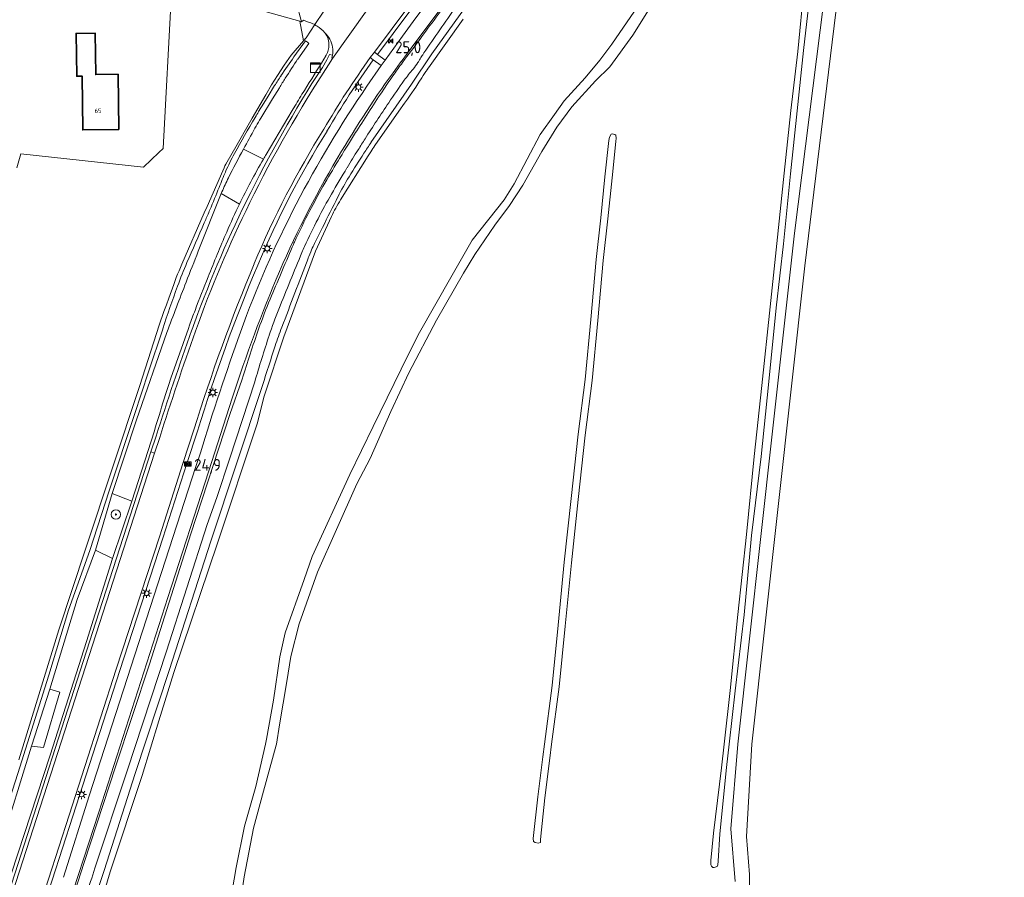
# Model space of a CAD drawing. Header units: metres. Extents: x 125158 to 132124, y 450612 to 454469.
# Tile 134 of 173: x 129971 to 130179, y 452972 to 453153. Entities that reach past the tile are written whole.
import ezdxf
from ezdxf.enums import TextEntityAlignment as Align

# ---------------------------------------------------------------- set-up
doc = ezdxf.new("R2010")
doc.units = ezdxf.units.M
doc.linetypes.add('IE-TERREINAFSCHEIDING', pattern=[10, 8, -2])
doc.layers.get('0').update_dxf_attribs({"color": 8})
for name, color, linetype, lineweight in [('B-XX-GR-BOOM-S', 8, 'Continuous', 25), ('B-XX-IE-MEUBILAIR_WEGMEUBILAIR-S', 8, 'Continuous', 25), ('B-XX-IE-TERREINAFSCHEIDING-G', 8, 'IE-TERREINAFSCHEIDING', 18), ('B-XX-KL-ET_LS_OV_LICHTMAST-S', 8, 'Continuous', 25), ('B-XX-OG-BEBOUWING-GV', 8, 'Continuous', 35), ('B-XX-OG-BEBOUWING-T18', 8, 'Continuous', 18), ('B-XX-OG-TERREIN_CULTUURSCHEIDING-GV', 8, 'Continuous', 18), ('B-XX-OG-WATER-GV', 8, 'Continuous', 18), ('B-XX-OG-WATER_SLOOT-GV', 8, 'Continuous', 18), ('B-XX-OG-WEG-GV', 8, 'Continuous', 18), ('B-XX-VW-HECTOMETRERING-S', 8, 'Continuous', 25)]:
    doc.layers.add(name, color=color, linetype=linetype, lineweight=lineweight)
doc.layers.add('TOPOT30', color=1, linetype='Continuous')
doc.styles.add('ISO', font='iso', dxfattribs={"height": 5})
doc.styles.add('NLCS-ISO', font='NLCS-ISO.ttf')
doc.styles.add('NLCS-ISO-M-T18', font='NLCS-ISO.ttf', dxfattribs={"height": 1.8})

# ---------------------------------------------------------------- blocks, each defined once
blk = doc.blocks.new('SKL-ET_OV_LICHTMAST-SO')
at = {"color": 0, "linetype": 'ByBlock', "lineweight": 18}
for points in [[(-1.25, 0), (-2, 0)], [(-1.41, 1.41), (-0.88, 0.88)], [(0, 2), (0, 1.25)], [(0.88, 0.88), (1.41, 1.41)], [(2, 0), (1.25, 0)], [(-1.41, -1.41), (-0.88, -0.88)], [(0, -1.25), (0, -2)], [(0.88, -0.88), (1.41, -1.41)]]:
    blk.add_lwpolyline(points, dxfattribs=at)
blk.add_circle((0, 0), 1, dxfattribs=at)
blk = doc.blocks.new('SIE-WEG_PAAL_HECTOMETERPAAL-SO')
at = {"color": 0, "linetype": 'ByBlock', "lineweight": 18}
blk.add_lwpolyline([(-1.44375, -0.94375), (1.44375, -0.94375), (1.44375, 0.94375), (-1.44375, 0.94375)], close=True, dxfattribs=at)
at = {"color": 0, "linetype": 'ByBlock', "lineweight": 18, "style": 'NLCS-ISO'}
blk.add_text('hm', height=1.5, dxfattribs=at).set_placement((0, 0), align=Align.MIDDLE_CENTER)
blk = doc.blocks.new('SKL-DATA_KAST-SO')
at = {"color": 0, "linetype": 'ByBlock', "lineweight": 18}
for points in [[(-2, 2), (2, 2), (2, 1.68), (-2, 1.68)], [(-2, 1.52), (2, 1.52), (2, -2), (-2, -2)]]:
    blk.add_lwpolyline(points, close=True, dxfattribs=at)
blk = doc.blocks.new('SGR-BOOM_01-SO')
at = {"linetype": 'ByBlock', "lineweight": 18}
h = blk.add_hatch(color=0, dxfattribs=at)
h.dxf.hatch_style = 1
edge = h.paths.add_edge_path()
edge.add_arc((0, 0), 0.25, 0, 360)
at = {"color": 0, "linetype": 'ByBlock', "lineweight": 18}
for radius in [2, 0.25]:
    blk.add_circle((0, 0), radius, dxfattribs=at)
blk = doc.blocks.new('kilometerpaal')
at = {"color": 0}
for p, q in [((-0.44, 0.44), (0.44, -0.44)), ((-0.44, -0.44), (-0.44, 0.44)), ((0.44, 0.44), (-0.44, -0.44)), ((0.44, -0.44), (0.44, 0.44))]:
    blk.add_line(p, q, dxfattribs=at)
at = {"color": 0, "style": 'ISO'}
blk.add_attdef('KILOMETERPAAL', (0.59, 0.87), '', height=2.5, dxfattribs=at)

msp = doc.modelspace()

# ---------------------------------------------------------------- linework, layer by layer
at = {"layer": 'B-XX-IE-TERREINAFSCHEIDING-G'}
msp.add_lwpolyline([(130030.57, 453148.66), (130029.83, 453152.77)], dxfattribs=at)
at = {"layer": 'B-XX-OG-BEBOUWING-GV'}
msp.add_lwpolyline([(129991.51, 453129.92), (129991.35, 453141.58), (129986.65, 453141.52), (129986.5, 453150.29), (129982.47, 453150.22), (129982.62, 453141.17), (129983.74, 453141.19), (129983.89, 453129.82)], close=True, dxfattribs=at)
at = {"layer": 'B-XX-OG-TERREIN_CULTUURSCHEIDING-GV'}
for points in [[(130178.78, 453218.98), (130165.6, 453221.42), (130159.87, 453220.77), (130157.94, 453219.2), (130158.94, 453216.04), (130158.44, 453211.6), (130156.37, 453200.92), (130149.92, 453182.79), (130144.12, 453158.43), (130143.12, 453154.7), (130136.6, 453101.11), (130125.36, 453000), (130124.23, 452980.46), (130124.9, 452972.48), (130124.91, 452965.7)], [(130124.91, 452965.7), (130124.9, 452972.48), (130124.23, 452980.46), (130125.36, 453000), (130136.6, 453101.11), (130143.12, 453154.7), (130144.12, 453158.43), (130149.92, 453182.79), (130156.37, 453200.92), (130158.44, 453211.6), (130158.94, 453216.04), (130157.94, 453219.2), (130159.87, 453220.77), (130165.6, 453221.42), (130178.78, 453218.98)], [(130137.84, 453160.15), (130136.27, 453146.57), (130134.95, 453133.88), (130133.53, 453120.56), (130132.09, 453105.74), (130130.5, 453092.24), (130128.93, 453075.97), (130127.37, 453060.79), (130125.29, 453044.12), (130123.76, 453027.3), (130121.83, 453011.25), (130120.59, 453000), (130120.04, 452995.07), (130118.57, 452981.02), (130118.27, 452975.29), (130118.18, 452974.47), (130118.06, 452974.18), (130117.43, 452973.92), (130117.1, 452973.95), (130116.81, 452974.22), (130116.69, 452974.51), (130116.7, 452975.45), (130117.28, 452981.22), (130118.98, 452995.03), (130119.53, 453000), (130120.79, 453011.32), (130122.4, 453027.44), (130124.22, 453044.33), (130125.84, 453060.77), (130127.52, 453075.78), (130129.26, 453092.43), (130130.63, 453105.78), (130132.19, 453120.65), (130133.62, 453133.91), (130135.08, 453146.42), (130136.46, 453160.28)], [(130002.66, 453158.9), (130000.87, 453125.9), (130000, 453125.05), (129996.75, 453121.91), (129970.81, 453124.79), (129969.96, 453121.77)], [(129969.96, 453121.77), (129970.81, 453124.79), (129996.75, 453121.91), (130000, 453125.05), (130000.87, 453125.9), (130002.66, 453158.9)], [(129970.37, 452996.72), (129978.85, 453024.19), (129984.45, 453041.23), (129995.94, 453075.77), (130000.08, 453088.52), (130001.06, 453091.41), (130001.57, 453092.84), (130002.08, 453094.28), (130003.12, 453097.14), (130003.67, 453098.6), (130003.96, 453099.32), (130004.25, 453100.04), (130004.86, 453101.47), (130009.6, 453112.3), (130010.18, 453113.63), (130013.51, 453121.2), (130013.78, 453121.83), (130013.96, 453122.21), (130014.16, 453122.59), (130016.51, 453126.72), (130018.88, 453130.84), (130019.72, 453132.28), (130022.62, 453137.24), (130023.83, 453139.31), (130024.43, 453140.31), (130025.05, 453141.29), (130026.51, 453143.47), (130027.99, 453145.64), (130030.57, 453148.66), (130029.83, 453152.77), (130013.34, 453157.41)], [(130013.34, 453157.41), (130029.83, 453152.77), (130030.16, 453152.68), (130029.12, 453156.61)], [(130121.87, 452970.97), (130120.96, 452982.13), (130122.44, 453000), (130129.68, 453065.49), (130134.41, 453107.98), (130140.57, 453156.99)], [(130140.57, 453156.99), (130134.41, 453107.98), (130129.68, 453065.49), (130122.44, 453000), (130120.96, 452982.13), (130121.87, 452970.97)], [(130013.86, 452959.58), (130016.36, 452973.95), (130018.13, 452982.7), (130020.52, 452991.08), (130022.51, 453000), (130022.76, 453001.09), (130024.22, 453009.3), (130025.55, 453018.45), (130026.72, 453023.52), (130030.71, 453034.79), (130032.41, 453039.67), (130040.36, 453056.96), (130045.33, 453067.15), (130051.22, 453079.22), (130054.79, 453086.53), (130062.04, 453099.1), (130066.25, 453106.48), (130072.99, 453115.06), (130075.12, 453118.39), (130080.59, 453128.84), (130083.66, 453133.08), (130085.72, 453135.96), (130090.15, 453140.84), (130093.22, 453144.54), (130095.78, 453147.9), (130101.36, 453156.01)], [(130104.6, 453156.8), (130100.24, 453149.84), (130095.34, 453143.15), (130092.32, 453140.19), (130087.3, 453134.72), (130084.15, 453130.4), (130080.98, 453125.28), (130076.98, 453118.14), (130074.14, 453113.85), (130071.04, 453109.68), (130066.78, 453103.46), (130064.39, 453099.53), (130058.67, 453089.64), (130052.85, 453078.49), (130049.01, 453070.31), (130044.7, 453060.4), (130041.86, 453055), (130037.54, 453045.38), (130033.55, 453036.34), (130029.66, 453025.42), (130027.89, 453018.54), (130027.07, 453013.22), (130025.51, 453004.12), (130024.84, 453000), (130024.81, 452999.79), (130022.09, 452990.09), (130020, 452982.28), (130018.04, 452971.95), (130015.83, 452957.27)], [(130064.34, 453153.23), (130057, 453142.91), (130056.75, 453142.55)], [(130055.61, 453140.85), (130054.95, 453139.87), (130054.29, 453138.88), (130053.12, 453137.17), (130052.53, 453136.32), (130051.94, 453135.47), (130050.74, 453133.78), (130045.66, 453126.53)], [(130044.79, 453125.2), (130044.25, 453124.34), (130038.41, 453115.01)], [(130036.47, 453111.52), (130033.08, 453104.18), (130026.39, 453086.09), (130022.22, 453073.54), (130020.77, 453067.72), (130012.4, 453042.48), (130003.17, 453015.16), (130000, 453004.92), (129996.43, 452993.38), (129989.72, 452973.04), (129988.59, 452969.24)]]:
    msp.add_lwpolyline(points, dxfattribs=at)
for points in [[(130029.83, 453152.77), (130030.57, 453148.66), (130031.11, 453149.29), (130032.95, 453152.06), (130032.84, 453152.13), (130032.57, 453152.25), (130032.12, 453152.41), (130031.77, 453152.51), (130030.6, 453152.98), (130030.16, 453152.68)], [(129982.62, 453141.17), (129982.47, 453150.22), (129986.5, 453150.29), (129986.65, 453141.52), (129991.35, 453141.58), (129991.51, 453129.92), (129983.89, 453129.82), (129983.74, 453141.19)], [(130079.23, 452979.46), (130079.16, 452980.08), (130080.09, 452988.86), (130081.15, 452997.31), (130081.5, 453000), (130083.12, 453012.37), (130084.44, 453025.17), (130085.72, 453038.5), (130087.17, 453051.93), (130088.67, 453065.54), (130090.1, 453077.04), (130091.3, 453089.73), (130092.45, 453102.43), (130093.44, 453111.21), (130094.32, 453119.9), (130095.11, 453127.55), (130095.24, 453128.27), (130095.6, 453128.9), (130095.85, 453128.99), (130096.42, 453128.87), (130096.61, 453128.67), (130096.66, 453128.07), (130096.6, 453127.35), (130095.81, 453119.7), (130094.93, 453111.01), (130093.94, 453102.23), (130092.79, 453089.54), (130091.59, 453076.84), (130090.16, 453065.33), (130088.66, 453051.72), (130087.21, 453038.3), (130085.93, 453024.97), (130084.61, 453012.15), (130083.02, 453000), (130082.64, 452997.07), (130081.58, 452988.65), (130080.66, 452979.88), (130080.65, 452979.22), (130080.21, 452979.11), (130079.59, 452979.23)]]:
    msp.add_lwpolyline(points, close=True, dxfattribs=at)
for centre, radius, start, end in [((130369.13, 452931.23), 377.14, 145.9215, 146.2324), ((130080.03, 453102.95), 41.68, 145.5425, 147.735), ((130072.48, 453093.81), 40.13, 148.0983, 153.8147)]:
    msp.add_arc(centre, radius, start, end, dxfattribs=at)
at = {"layer": 'B-XX-OG-WATER-GV'}
for points in [[(130136.46, 453160.28), (130135.08, 453146.42), (130133.62, 453133.91), (130132.19, 453120.65), (130130.63, 453105.78), (130129.26, 453092.43), (130127.52, 453075.78), (130125.84, 453060.77), (130124.22, 453044.33), (130122.4, 453027.44), (130120.79, 453011.32), (130119.53, 453000), (130118.98, 452995.03), (130117.28, 452981.22), (130116.7, 452975.45), (130116.69, 452974.51), (130116.81, 452974.22), (130117.1, 452973.95), (130117.43, 452973.92), (130118.06, 452974.18), (130118.18, 452974.47), (130118.27, 452975.29), (130118.57, 452981.02), (130120.04, 452995.07), (130120.59, 453000), (130121.83, 453011.25), (130123.76, 453027.3), (130125.29, 453044.12), (130127.37, 453060.79), (130128.93, 453075.97), (130130.5, 453092.24), (130132.09, 453105.74), (130133.53, 453120.56), (130134.95, 453133.88), (130136.27, 453146.57), (130137.84, 453160.15)], [(130101.36, 453156.01), (130095.78, 453147.9), (130093.22, 453144.54), (130090.15, 453140.84), (130085.72, 453135.96), (130083.66, 453133.08), (130080.59, 453128.84), (130075.12, 453118.39), (130072.99, 453115.06), (130066.25, 453106.48), (130062.04, 453099.1), (130054.79, 453086.53), (130051.22, 453079.22), (130045.33, 453067.15), (130040.36, 453056.96), (130032.41, 453039.67), (130030.71, 453034.79), (130026.72, 453023.52), (130025.55, 453018.45), (130024.22, 453009.3), (130022.76, 453001.09), (130022.51, 453000), (130020.52, 452991.08), (130018.13, 452982.7), (130016.36, 452973.95), (130013.86, 452959.58)], [(130015.83, 452957.27), (130018.04, 452971.95), (130020, 452982.28), (130022.09, 452990.09), (130024.81, 452999.79), (130024.84, 453000), (130025.51, 453004.12), (130027.07, 453013.22), (130027.89, 453018.54), (130029.66, 453025.42), (130033.55, 453036.34), (130037.54, 453045.38), (130041.86, 453055), (130044.7, 453060.4), (130049.01, 453070.31), (130052.85, 453078.49), (130058.67, 453089.64), (130064.39, 453099.53), (130066.78, 453103.46), (130071.04, 453109.68), (130074.14, 453113.85), (130076.98, 453118.14), (130080.98, 453125.28), (130084.15, 453130.4), (130087.3, 453134.72), (130092.32, 453140.19), (130095.34, 453143.15), (130100.24, 453149.84), (130104.6, 453156.8)]]:
    msp.add_lwpolyline(points, dxfattribs=at)
msp.add_lwpolyline([(130091.3, 453089.73), (130090.1, 453077.04), (130088.67, 453065.54), (130087.17, 453051.93), (130085.72, 453038.5), (130084.44, 453025.17), (130083.12, 453012.37), (130081.5, 453000), (130081.15, 452997.31), (130080.09, 452988.86), (130079.16, 452980.08), (130079.23, 452979.46), (130079.59, 452979.23), (130080.21, 452979.11), (130080.65, 452979.22), (130080.66, 452979.88), (130081.58, 452988.65), (130082.64, 452997.07), (130083.02, 453000), (130084.61, 453012.15), (130085.93, 453024.97), (130087.21, 453038.3), (130088.66, 453051.72), (130090.16, 453065.33), (130091.59, 453076.84), (130092.79, 453089.54), (130093.94, 453102.23), (130094.93, 453111.01), (130095.81, 453119.7), (130096.6, 453127.35), (130096.66, 453128.07), (130096.61, 453128.67), (130096.42, 453128.87), (130095.85, 453128.99), (130095.6, 453128.9), (130095.24, 453128.27), (130095.11, 453127.55), (130094.32, 453119.9), (130093.44, 453111.21), (130092.45, 453102.43)], close=True, dxfattribs=at)
at = {"layer": 'B-XX-OG-WATER_SLOOT-GV'}
for points in [[(130087.22, 453183.49), (130079.8, 453175.23), (130069.31, 453162.1), (130057.72, 453145.91), (130053.38, 453139.45), (130044.84, 453127.13)], [(130044.84, 453127.13), (130053.38, 453139.45), (130057.72, 453145.91), (130069.31, 453162.1), (130079.8, 453175.23), (130087.22, 453183.49)], [(130056.75, 453142.55), (130057, 453142.91), (130064.34, 453153.23)], [(130032.95, 453152.06), (130031.11, 453149.29), (130030.57, 453148.66), (130027.99, 453145.64), (130026.51, 453143.47), (130025.05, 453141.29)], [(130028.56, 453145.29), (130031, 453148.66), (130031.41, 453148.34), (130031.73, 453148.09), (130029.34, 453144.78)], [(130029.34, 453144.78), (130031.73, 453148.09), (130031.41, 453148.34), (130031, 453148.66), (130028.56, 453145.29)], [(130034.9, 453144.76), (130035.24, 453145.36)], [(130025.05, 453141.29), (130024.43, 453140.31), (130023.83, 453139.31), (130022.62, 453137.24), (130019.72, 453132.28), (130018.88, 453130.84), (130016.51, 453126.72), (130014.16, 453122.59), (130013.96, 453122.21), (130013.78, 453121.83), (130013.51, 453121.2), (130010.18, 453113.63), (130009.6, 453112.3), (130004.86, 453101.47), (130004.25, 453100.04), (130003.96, 453099.32), (130003.67, 453098.6), (130003.12, 453097.14), (130002.08, 453094.28), (130001.57, 453092.84), (130001.06, 453091.41), (130000.08, 453088.52), (129995.94, 453075.77), (129984.45, 453041.23), (129978.85, 453024.19), (129970.37, 452996.72)], [(130045.66, 453126.53), (130050.74, 453133.78), (130051.94, 453135.47), (130052.53, 453136.32), (130053.12, 453137.17), (130054.29, 453138.88), (130054.95, 453139.87), (130055.61, 453140.85)], [(130021.08, 453133.67), (130022.17, 453135.44), (130023.1, 453136.95), (130024.47, 453139.18)], [(130024.47, 453139.18), (130023.1, 453136.95), (130022.17, 453135.44), (130021.08, 453133.67)], [(130025.47, 453138.73), (130024.05, 453136.39), (130021.53, 453132.27), (130021.29, 453131.87)], [(130021.29, 453131.87), (130021.53, 453132.27), (130024.05, 453136.39), (130025.47, 453138.73)], [(130022.67, 453124.64), (130028.18, 453133.92), (130028.74, 453134.86)], [(130022.1, 453123.65), (130017.88, 453125.75)], [(130017.88, 453125.75), (130022.1, 453123.65)], [(130038.41, 453115.01), (130044.25, 453124.34), (130044.79, 453125.2)], [(130008.32, 453104.16), (130013.18, 453116.36), (130013.32, 453116.7)], [(130017.04, 453114.15), (130013.18, 453116.36), (130008.32, 453104.16)], [(130013.32, 453116.7), (130013.18, 453116.36)], [(130013.18, 453116.36), (130017.04, 453114.15)], [(129988.59, 452969.24), (129989.72, 452973.04), (129996.43, 452993.38), (130000, 453004.92), (130003.17, 453015.16), (130012.4, 453042.48), (130020.77, 453067.72), (130022.22, 453073.54), (130026.39, 453086.09), (130033.08, 453104.18), (130036.47, 453111.52)], [(130009.57, 453110.15), (130009.77, 453110.59)], [(130009.77, 453110.59), (130009.57, 453110.15)], [(130034.58, 453109.17), (130032.9, 453105.81)], [(130032.9, 453105.81), (130034.58, 453109.17)], [(130002.54, 453077.32), (130006.22, 453087.88), (130006.47, 453088.58)], [(129965.08, 452978.14), (129970.16, 452993.78), (129976.71, 453014.6), (129980.87, 453028.32), (129985.36, 453040.93), (129989.51, 453053.52), (129994.82, 453069.69), (129997.82, 453078.72), (130000.81, 453087.74)], [(130000.81, 453087.74), (129997.82, 453078.72), (129994.82, 453069.69), (129989.51, 453053.52), (129985.36, 453040.93), (129980.87, 453028.32), (129976.71, 453014.6), (129970.16, 452993.78), (129965.08, 452978.14)], [(129966.28, 452977.87), (129973.05, 452999.58), (129976.93, 453011.66), (129982.74, 453030.56), (129986.62, 453041.02), (129990.12, 453052.98), (129995.26, 453068.56), (130001.67, 453087.01)], [(130001.67, 453087.01), (129995.26, 453068.56), (129990.12, 453052.98)], [(130017.61, 453077.15), (130014.96, 453069.7), (130006.73, 453044.47), (129997.98, 453016.92), (129990.83, 452995.19), (129984.21, 452974.96), (129978.44, 452957)], [(130021.91, 453075.8), (130010.96, 453042.93), (130002.15, 453015.54), (129995.01, 452993.78), (129988.44, 452973.33), (129986.12, 452966.25), (129984.95, 452962.7), (129982.67, 452955.73)], [(129982.67, 452955.73), (129984.95, 452962.7), (129986.12, 452966.25), (129988.44, 452973.33), (129995.01, 452993.78), (130002.15, 453015.54), (130010.96, 453042.93), (130021.91, 453075.8)], [(129986.44, 452973.8), (129993.31, 452994.38), (130001.58, 453019.67), (130010.19, 453046.44), (130012.26, 453052.11), (130015, 453060.43), (130020.26, 453076.58)], [(130020.26, 453076.58), (130015, 453060.43), (130012.26, 453052.11), (130010.19, 453046.44), (130001.58, 453019.67), (129993.31, 452994.38), (129986.44, 452973.8)], [(129990.12, 453052.98), (129994.24, 453051.39), (129999.07, 453066.24), (129999.23, 453066.86)], [(129967.4, 452968.45), (129967.4, 452968.47), (129976.97, 452997.66), (129984.68, 453021.69), (129990.17, 453039.23), (129986.62, 453041.02), (129982.74, 453030.56), (129976.93, 453011.66), (129979.08, 453010.97), (129975.59, 452999.27), (129973.05, 452999.58), (129966.28, 452977.87)]]:
    msp.add_lwpolyline(points, dxfattribs=at)
for points in [[(129986.62, 453041.02), (129990.17, 453039.23), (129994.24, 453051.39), (129990.12, 453052.98)], [(129973.05, 452999.58), (129975.59, 452999.27), (129979.08, 453010.97), (129976.93, 453011.66)]]:
    msp.add_lwpolyline(points, close=True, dxfattribs=at)
for centre, radius, start, end in [((134542.33, 449857.41), 5564.96, 143.61898, 143.73816), ((134022.23, 450412.75), 4816.83, 145.2862, 145.42698), ((130028.39, 453144.01), 9.25, 56.7355, 60.4949), ((130028.57, 453144.31), 8.9, 42.7663, 56.6326), ((130031.53, 453147.77), 4.41, 16.5871, 35.92), ((130031.55, 453147.76), 4.4, 357.3381, 16.7103), ((130031.48, 453147.76), 4.46, 342.4064, 357.3546), ((130245.1, 452994.66), 263.78, 145.1774, 146.2356), ((130442.95, 452874.43), 494.13, 146.8306, 147.3883), ((130031.49, 453147.77), 4.45, 327.2722, 342.2467), ((130101.91, 453107.48), 62.29, 142.9417, 144.0675), ((130200.64, 453033.08), 185.92, 142.4889, 142.9795), ((130042.15, 453152.19), 15.02, 327.203, 329.8023), ((130087.47, 453125.81), 37.42, 148.1493, 149.7952), ((130067.58, 453138.15), 14.01, 145.5101, 148.1096), ((130351.87, 452925.18), 371.66, 143.9246, 144.3863), ((130083.6, 453117.28), 39.19, 139.6541, 144.0357), ((130043.61, 453151.26), 13.29, 319.6592, 327.1794), ((130082.67, 453103.29), 68.37, 146.262, 148.3424), ((130129.29, 453075.23), 121.7, 147.4338, 148.5503), ((130129.32, 453084.56), 97.93, 144.375, 146.6249), ((130180.02, 453047.31), 158.32, 144.0319, 146.1207), ((130660.27, 452735.11), 733.56, 146.64511, 147.46695), ((130377.47, 452914.75), 396.14, 146.1229, 147.4416), ((130197.81, 453025.81), 207.04, 148.9953, 151.4276), ((130160, 453048.52), 162.94, 148.4957, 148.9918), ((130485.65, 452871.23), 532.53, 150.9082, 151.4483), ((130090.92, 453090.8), 80.84, 149.46, 150.8719), ((130322.95, 452950.29), 333.45, 147.4684, 148.0316), ((130323.55, 452949.23), 332.13, 147.4482, 147.9226), ((130209.89, 453021.32), 218.57, 151.4598, 153.2567), ((130313.09, 452956.2), 321.95, 147.9944, 148.7327), ((130205.01, 453019.2), 193.13, 146.0275, 146.8279), ((130058.76, 453101.52), 48.72, 151.4119, 156.4209), ((130315.5, 452954.45), 322.55, 147.9487, 148.7421), ((130202.85, 453020.63), 190.55, 146.8314, 148.5974), ((130248.31, 452995.38), 246.25, 148.7034, 150.1723), ((130256.37, 452990.33), 253.39, 148.7404, 150.2018), ((130114.37, 453077.25), 109.39, 156.4216, 158.3192), ((130059.05, 453097.31), 49.67, 153.2416, 157.0225), ((130091.81, 453088.4), 60.46, 148.5818, 153.1497), ((129805.42, 453200.16), 223.11, 336.9819, 338.3003), ((130140.43, 453057.24), 121.89, 150.1739, 152.8901), ((130155.12, 453048.32), 136.7, 150.2034, 152.7015), ((131518.39, 452366.36), 1659.36, 153.15452, 153.40703), ((129761.22, 453218.87), 271.11, 336.4597, 336.9945), ((130210.61, 453021.32), 200.74, 152.8907, 155.0131), ((132572.57, 451991.05), 2796.67, 156.41213, 156.59924), ((130175.98, 453037.59), 160.16, 152.714, 155.0276), ((133281.59, 451717.71), 3536.85, 156.90537, 157.09901), ((130060.39, 453091.33), 35, 155.0215, 156.9233), ((130057.07, 453092.96), 28.99, 155.0087, 157.7468), ((130057.39, 453093.63), 27.35, 153.5449, 156.5971), ((130704.28, 452826.89), 749.16, 158.27802, 158.81289), ((132424.34, 452122.18), 2587.58, 157.70273, 157.99058), ((130078.02, 453084.7), 49.83, 156.5998, 158.94), ((130090.67, 453065.11), 92.33, 156.6008, 159.9274), ((132741.23, 452059.68), 2903.48, 158.94904, 159.2553), ((130281.17, 452995.56), 295.13, 159.939, 161.7997), ((131856.47, 452380.62), 1984.76, 158.82175, 159.15085), ((130122.35, 453052.29), 107.29, 157.0948, 160.7061), ((130109.99, 453057.68), 91.31, 157.9915, 161.6661), ((130295.13, 452991.71), 290.38, 160.6902, 162.8888), ((130290.21, 452997.97), 281.16, 161.6687, 163.7635), ((130119.56, 453052.68), 100.06, 159.2624, 161.6668), ((130436.9, 452947.64), 434.33, 161.6814, 162.8378), ((129625.6, 453085.13), 377.62, 341.0775, 342.8542)]:
    msp.add_arc(centre, radius, start, end, dxfattribs=at)
at = {"layer": 'B-XX-OG-WATER_SLOOT-GV', "extrusion": (0, 0, -1)}
for centre, radius, start, end in [((-134022.23, 450412.75), 4816.83, 34.57302, 34.7138), ((-129949.52, 453226.64), 131.14, 216.3248, 217.0335), ((-129891.92, 453270.18), 203.35, 217.0541, 217.5386), ((-130245.1, 452994.66), 263.78, 33.7644, 34.8226), ((-130442.95, 452874.43), 494.13, 32.6117, 33.1694), ((-130657.05, 452747.98), 737.9, 31.92281, 32.52768), ((-130042.15, 453152.19), 15.02, 210.1977, 212.797), ((-130087.47, 453125.81), 37.42, 30.2048, 31.8507), ((-130067.58, 453138.15), 14.01, 31.8904, 34.4899), ((-130083.6, 453117.28), 39.19, 35.9643, 40.3459), ((-130043.61, 453151.26), 13.29, 212.8206, 220.3408), ((-130369.13, 452931.23), 377.14, 33.7676, 34.0785), ((-130082.67, 453103.29), 68.37, 31.6576, 33.738), ((-130129.29, 453075.23), 121.7, 31.4497, 32.5662), ((-130180.02, 453047.31), 158.32, 33.8793, 35.9681), ((-130185, 453042.06), 181.73, 30.7047, 31.924), ((-130377.47, 452914.75), 396.14, 32.5584, 33.8771), ((-130197.81, 453025.81), 207.04, 28.5724, 31.0047), ((-130160, 453048.52), 162.94, 31.0082, 31.5043), ((-130485.65, 452871.23), 532.53, 28.5517, 29.0918), ((-130090.92, 453090.8), 80.84, 29.1281, 30.54), ((-130323.55, 452949.23), 332.13, 32.0774, 32.5518), ((-130209.89, 453021.32), 218.57, 26.7433, 28.5402), ((-130205.01, 453019.2), 193.13, 33.1721, 33.9725), ((-130080.03, 453102.95), 41.68, 32.265, 34.4575), ((-130058.76, 453101.52), 48.72, 23.5791, 28.5881), ((-130158.73, 453044.77), 157.77, 27.987, 29.9996), ((-130097.25, 453080.32), 86.74, 29.9667, 30.7198), ((-130315.5, 452954.45), 322.55, 31.2579, 32.0513), ((-130202.85, 453020.63), 190.55, 31.4026, 33.1686), ((-130256.37, 452990.33), 253.39, 29.7982, 31.2596), ((-130114.37, 453077.25), 109.39, 21.6808, 23.5784), ((-130059.05, 453097.31), 49.67, 22.9775, 26.7584), ((-130091.81, 453088.4), 60.46, 26.8503, 31.4182), ((-129805.42, 453200.16), 223.11, 201.6997, 203.0181), ((-130143.09, 453052.99), 140.1, 25.8842, 28.0208), ((-130155.12, 453048.32), 136.7, 27.2985, 29.7966), ((-131518.39, 452366.36), 1659.36, 26.59297, 26.84548), ((-130145.46, 453051.81), 142.75, 23.2822, 25.8956), ((-130072.48, 453093.81), 40.13, 26.1853, 31.9017), ((-129761.22, 453218.87), 271.11, 203.0055, 203.5403), ((-132572.57, 451991.05), 2796.67, 23.40076, 23.58787), ((-130175.98, 453037.59), 160.16, 24.9724, 27.286), ((-130339.29, 452968.36), 353.78, 21.6295, 23.2884), ((-130057.07, 453092.96), 28.99, 22.2532, 24.9913), ((-130057.39, 453093.63), 27.35, 23.4029, 26.4551), ((-130704.28, 452826.89), 749.16, 21.18711, 21.72198), ((-132424.34, 452122.18), 2587.58, 22.00942, 22.29727), ((-130078.02, 453084.7), 49.83, 21.06, 23.4002), ((-130090.67, 453065.11), 92.33, 20.0726, 23.3992), ((-132741.23, 452059.68), 2903.48, 20.7447, 21.05096), ((-130917.7, 452738.98), 976.02, 21.18392, 21.63103), ((-130281.17, 452995.56), 295.13, 18.2003, 20.061), ((-131856.47, 452380.62), 1984.76, 20.84915, 21.17825), ((-130177.95, 453025.61), 182.67, 20.1631, 21.2004), ((-130109.99, 453057.68), 91.31, 18.3339, 22.0085), ((-130290.21, 452997.97), 281.16, 16.2365, 18.3313), ((-130119.56, 453052.68), 100.06, 18.3332, 20.7376), ((-130436.9, 452947.64), 434.33, 17.1622, 18.3186), ((-130118.88, 453036.77), 123.21, 17.524, 19.2165), ((-130482.54, 452921.65), 504.65, 16.7234, 17.5556), ((-129625.6, 453085.13), 377.62, 197.1458, 198.9225)]:
    msp.add_arc(centre, radius, start, end, dxfattribs=at)
at = {"layer": 'B-XX-OG-WEG-GV'}
for points in [[(130063.22, 453168.57), (130046.21, 453145.74), (130047.84, 453144.55), (130051.51, 453149.6), (130054.32, 453153.48), (130068.5, 453172.34), (130082.67, 453191.53)], [(130082.67, 453191.53), (130068.5, 453172.34), (130054.32, 453153.48), (130051.51, 453149.6)], [(130077.05, 453178.96), (130061.34, 453157.87), (130053.89, 453147.83), (130051.19, 453144.19)], [(130053.89, 453147.83), (130061.34, 453157.87), (130077.05, 453178.96)], [(130062.58, 453169.05), (130049.3, 453151.24), (130045.56, 453146.21), (130046.21, 453145.74), (130063.22, 453168.57)], [(130049.3, 453151.24), (130062.58, 453169.05)], [(130029.12, 453156.61), (130030.16, 453152.68), (130030.6, 453152.98), (130031.77, 453152.51), (130032.12, 453152.41), (130032.57, 453152.25), (130032.84, 453152.13), (130032.95, 453152.06), (130034.85, 453154.93)], [(130034.85, 453154.93), (130032.95, 453152.06)], [(130044, 453155.17), (130036.67, 453144.93), (130035.87, 453143.58)], [(130036.73, 453145.61), (130036.55, 453145.02), (130036.67, 453144.93), (130044, 453155.17)], [(130044.69, 453145.11), (130045.56, 453146.21), (130049.3, 453151.24)], [(130051.51, 453149.6), (130047.84, 453144.55), (130046.98, 453143.42)], [(130051.19, 453144.19), (130053.89, 453147.83)], [(130035.87, 453143.58), (130036.67, 453144.93), (130036.55, 453145.02), (130036.73, 453145.61), (130036.09, 453145.78), (130035.85, 453145.34), (130035.48, 453144.6), (130034.56, 453143.03)], [(130034.56, 453143.03), (130035.48, 453144.6), (130035.85, 453145.34), (130036.09, 453145.78), (130036.73, 453145.61)], [(130035.24, 453145.36), (130034.9, 453144.76)], [(130043.96, 453139.03), (130046.98, 453143.42), (130045.32, 453144.62)], [(130045.32, 453144.62), (130044.69, 453145.11)], [(130046.98, 453143.42), (130043.96, 453139.03)], [(130028.74, 453134.86), (130028.18, 453133.92), (130022.67, 453124.64)], [(130006.47, 453088.58), (130006.22, 453087.88), (130002.54, 453077.32)], [(129978.44, 452957), (129984.21, 452974.96), (129990.83, 452995.19), (129997.98, 453016.92), (130006.73, 453044.47), (130014.96, 453069.7), (130017.61, 453077.15)], [(130015.51, 453073.1), (130010.56, 453057.78), (130001.9, 453030.99), (129987.26, 452985.62), (129979.73, 452962.52), (129977.73, 452956.38)], [(130010.56, 453057.78), (130015.51, 453073.1)], [(129999.23, 453066.86), (129999.07, 453066.24), (129994.24, 453051.39), (129990.17, 453039.23), (129984.68, 453021.69), (129976.97, 452997.66), (129967.4, 452968.47)], [(130008.13, 453066.17), (130005.91, 453059.29), (130000.84, 453043.57), (129991.72, 453015.58), (129981.78, 452984.76), (129975.22, 452964.5), (129975.06, 452964.03)], [(130007.38, 453066.41), (130005.16, 453059.53), (130005.91, 453059.29), (130008.13, 453066.17)], [(130005.16, 453059.53), (130007.38, 453066.41)], [(129966.63, 452963.68), (129967.53, 452966.46), (129986.65, 453025.77), (129998.32, 453061.75), (129999.4, 453065.08)], [(129999.4, 453065.08), (129998.32, 453061.75), (129999.08, 453061.5), (130000.16, 453064.84)], [(130000.16, 453064.84), (129999.08, 453061.5)], [(129999.08, 453061.5), (129987.41, 453025.52), (129968.29, 452966.21)], [(129979.82, 452971.87), (129985.28, 452989.05), (130007.81, 453058.67), (130008.76, 453061.58)], [(130008.76, 453061.58), (130007.81, 453058.67)], [(129974.31, 452964.27), (129974.47, 452964.74), (129981.03, 452985), (129990.97, 453015.83), (130000.09, 453043.82), (130005.16, 453059.53)], [(129979.73, 452962.52), (129987.26, 452985.62), (130001.9, 453030.99), (130010.56, 453057.78)], [(130007.81, 453058.67), (129985.28, 452989.05), (129979.82, 452971.87)]]:
    msp.add_lwpolyline(points, dxfattribs=at)
for points in [[(130045.32, 453144.62), (130046.98, 453143.42), (130047.84, 453144.55), (130046.21, 453145.74), (130045.56, 453146.21), (130044.69, 453145.11)], [(129967.53, 452966.46), (129968.29, 452966.21), (129987.41, 453025.52), (129999.08, 453061.5), (129998.32, 453061.75), (129986.65, 453025.77)], [(129975.22, 452964.5), (129981.78, 452984.76), (129991.72, 453015.58), (130000.84, 453043.57), (130005.91, 453059.29), (130005.16, 453059.53), (130000.09, 453043.82), (129990.97, 453015.83), (129981.03, 452985), (129974.47, 452964.74), (129974.31, 452964.27), (129975.06, 452964.03)]]:
    msp.add_lwpolyline(points, close=True, dxfattribs=at)
at = {"layer": 'B-XX-OG-WEG-GV', "extrusion": (0, 0, -1)}
for centre, radius, start, end in [((-134542.33, 449857.41), 5564.96, 36.26184, 36.38102), ((-130028.39, 453144.01), 9.25, 119.5051, 123.2645), ((-130028.57, 453144.31), 8.9, 123.3674, 137.2337), ((-130028.59, 453144.33), 8.87, 137.2124, 148.551), ((-130031.53, 453147.77), 4.41, 144.08, 163.4129), ((-130031.55, 453147.76), 4.4, 163.2897, 182.6619), ((-130031.17, 453146.4), 5.61, 152.8356, 188.0677), ((-130031.48, 453147.76), 4.46, 182.6454, 197.5936), ((-130205.29, 453030.12), 197.52, 30.3645, 35.6015), ((-130031.49, 453147.77), 4.45, 197.7533, 212.7278), ((-130201.25, 453032.6), 192, 30.3343, 35.6955), ((-130101.91, 453107.48), 62.29, 35.9325, 37.0583), ((-130200.64, 453033.08), 185.92, 37.0205, 37.5111), ((-130264.08, 452993.9), 273.72, 26.2115, 33.013), ((-130263.8, 452994.06), 272.59, 26.2071, 33.2635), ((-130226.84, 453013.77), 218.78, 30.6507, 36.5935), ((-130351.87, 452925.18), 371.66, 35.6137, 36.0754), ((-130129.32, 453084.56), 97.93, 33.3751, 35.625), ((-130242.5, 453003.21), 240.55, 27.4569, 34.3772), ((-130660.27, 452735.11), 733.56, 32.53305, 33.35489), ((-130203.3, 453024.8), 198.58, 22.7372, 31.9814), ((-130203.39, 453024.76), 197.88, 22.7383, 31.9813), ((-130322.95, 452950.29), 333.45, 31.9684, 32.5316), ((-130313.09, 452956.2), 321.95, 31.2673, 32.0056), ((-130226.03, 453012.2), 218.89, 23.6233, 31.1128), ((-130248.31, 452995.38), 246.25, 29.8277, 31.2966), ((-130140.43, 453057.24), 121.89, 27.1099, 29.8261), ((-130250.67, 453000.35), 258.83, 19.6829, 26.2407), ((-130250.33, 453000.5), 257.67, 19.6783, 26.2453), ((-130223.75, 453013.03), 219.39, 19.7304, 27.4396), ((-130210.61, 453021.32), 200.74, 24.9869, 27.1093), ((-133281.59, 451717.71), 3536.85, 22.90099, 23.09463), ((-130060.39, 453091.33), 35, 23.0767, 24.9785), ((-130376.26, 452952.22), 386.14, 17.1995, 22.7497), ((-130376.23, 452952.23), 385.33, 17.1994, 22.7508), ((-130301.91, 452981.78), 300.61, 17.6844, 23.1393), ((-130122.35, 453052.29), 107.29, 19.2939, 22.9052), ((-130685.6, 452846.63), 720.13, 17.65933, 19.54406), ((-130680.53, 452848.33), 713.98, 17.65241, 19.55134), ((-130586.46, 452883.65), 604.48, 17.11852, 19.66645), ((-130295.13, 452991.71), 290.38, 17.1112, 19.3098)]:
    msp.add_arc(centre, radius, start, end, dxfattribs=at)
at = {"layer": 'B-XX-OG-WEG-GV'}
for centre, radius, start, end in [((130028.59, 453144.33), 8.87, 31.449, 42.7876), ((130031.17, 453146.4), 5.61, 351.9323, 27.1644), ((129949.52, 453226.64), 131.14, 322.9665, 323.6752), ((129891.92, 453270.18), 203.35, 322.4614, 322.9459), ((130657.05, 452747.98), 737.9, 147.47232, 148.07719), ((130205.29, 453030.12), 197.52, 144.3985, 149.6355), ((130201.25, 453032.6), 192, 144.3045, 149.6657), ((130264.08, 452993.9), 273.72, 146.987, 153.7885), ((130263.8, 452994.06), 272.59, 146.7365, 153.7929), ((130226.84, 453013.77), 218.78, 143.4065, 149.3493), ((130242.5, 453003.21), 240.55, 145.6228, 152.5431), ((130185, 453042.06), 181.73, 148.076, 149.2953), ((130203.3, 453024.8), 198.58, 148.0186, 157.2628), ((130203.39, 453024.76), 197.88, 148.0187, 157.2617), ((130158.73, 453044.77), 157.77, 150.0004, 152.013), ((130097.25, 453080.32), 86.74, 149.2802, 150.0333), ((130226.03, 453012.2), 218.89, 148.8872, 156.3767), ((130143.09, 453052.99), 140.1, 151.9792, 154.1158), ((130250.67, 453000.35), 258.83, 153.7593, 160.3171), ((130250.33, 453000.5), 257.67, 153.7547, 160.3217), ((130145.46, 453051.81), 142.75, 154.1044, 156.7178), ((130223.75, 453013.03), 219.39, 152.5604, 160.2696), ((130339.29, 452968.36), 353.78, 156.7116, 158.3705), ((130376.26, 452952.22), 386.14, 157.2503, 162.8005), ((130376.23, 452952.23), 385.33, 157.2492, 162.8006), ((130917.7, 452738.98), 976.02, 158.36897, 158.81608), ((130301.91, 452981.78), 300.61, 156.8607, 162.3156), ((130177.95, 453025.61), 182.67, 158.7996, 159.8369), ((130685.6, 452846.63), 720.13, 160.45594, 162.34067), ((130680.53, 452848.33), 713.98, 160.44866, 162.34759), ((130586.46, 452883.65), 604.48, 160.33355, 162.88148), ((130118.88, 453036.77), 123.21, 160.7835, 162.476), ((130482.54, 452921.65), 504.65, 162.4444, 163.2766)]:
    msp.add_arc(centre, radius, start, end, dxfattribs=at)

# ---------------------------------------------------------------- block references
at = {"layer": 'B-XX-GR-BOOM-S', "xscale": 0.5, "yscale": 0.5, "zscale": 0.5}
msp.add_blockref('SGR-BOOM_01-SO', (129990.91, 453048.54), dxfattribs=at)
at = {"layer": 'B-XX-IE-MEUBILAIR_WEGMEUBILAIR-S', "xscale": 0.5, "yscale": 0.5, "zscale": 0.5}
msp.add_blockref('SKL-DATA_KAST-SO', (130033.08, 453142.96), dxfattribs=at)
at = {"layer": 'B-XX-KL-ET_LS_OV_LICHTMAST-S', "xscale": 0.5, "yscale": 0.5, "zscale": 0.5}
for p in [(130042.18, 453138.86), (130022.92, 453104.75), (130011.41, 453074.32), (129997.4, 453031.91), (129983.66, 452989.37)]:
    msp.add_blockref('SKL-ET_OV_LICHTMAST-SO', p, dxfattribs=at)
at = {"layer": 'B-XX-VW-HECTOMETRERING-S', "xscale": 0.5, "yscale": 0.5, "zscale": 0.5}
msp.add_blockref('SIE-WEG_PAAL_HECTOMETERPAAL-SO', (130006.11, 453059.22), dxfattribs=at)
at = {"layer": 'TOPOT30'}
ref = msp.add_blockref('kilometerpaal', (130049.02, 453148.59), dxfattribs=at)
ref.add_attrib('KILOMETERPAAL', '25,0', (130049.97, 453146.03), dxfattribs={"color": 0, "height": 2.5, "style": 'ISO'})
ref = msp.add_blockref('kilometerpaal', (130006.11, 453059.22), dxfattribs=at)
ref.add_attrib('KILOMETERPAAL', '24,9', (130007.46, 453057.77), dxfattribs={"color": 0, "height": 2.5, "style": 'ISO'})

# ---------------------------------------------------------------- texts
at = {"layer": 'B-XX-OG-BEBOUWING-T18', "style": 'NLCS-ISO-M-T18'}
msp.add_text('65', height=0.9, rotation=1, dxfattribs=at).set_placement((129987.12, 453133.85), align=Align.MIDDLE_CENTER)

doc.saveas('drawing.dxf')
